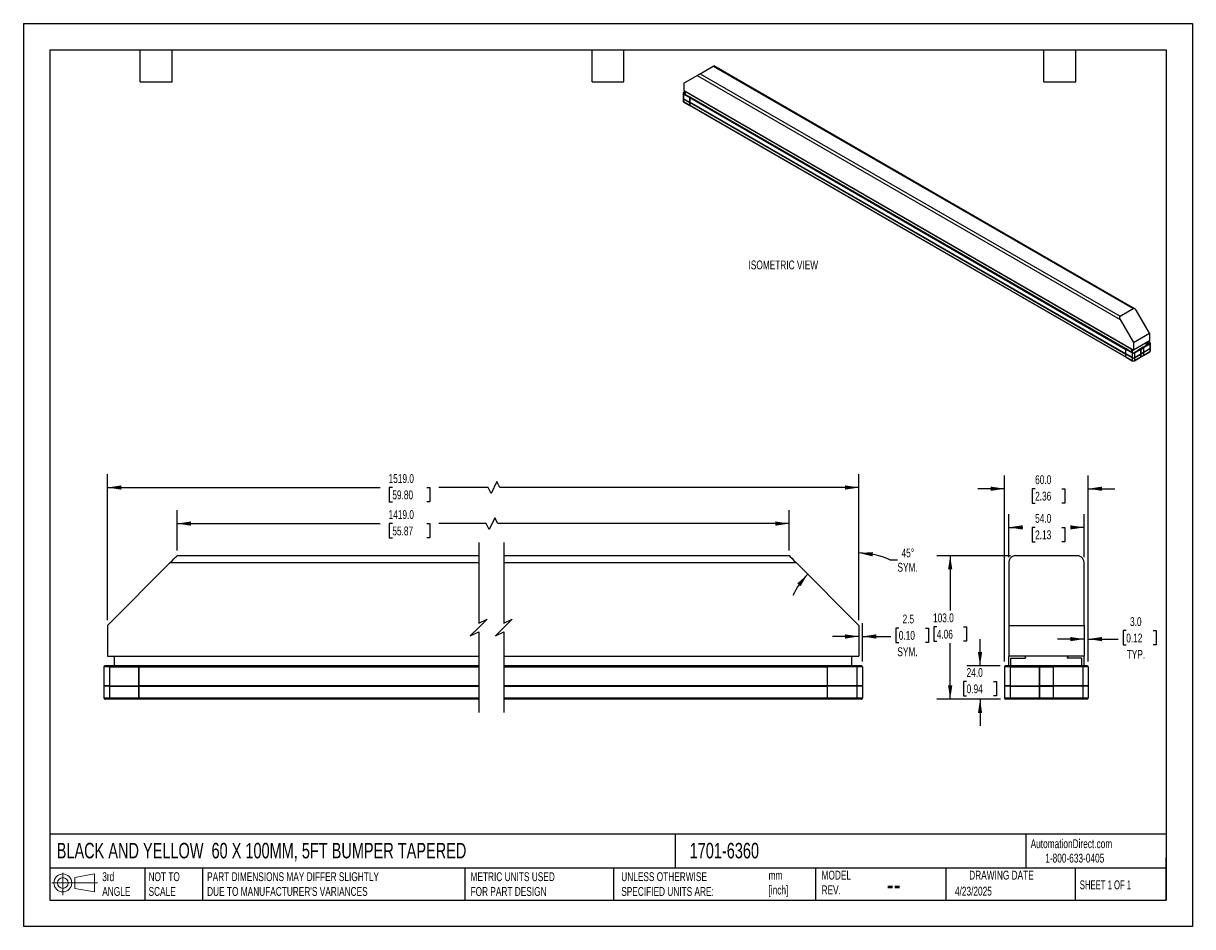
# Model space of a CAD drawing. Header units: millimetres. Extents: x 0 to 838, y 0 to 648.
import ezdxf

# ---------------------------------------------------------------- set-up
doc = ezdxf.new("R2010")
doc.units = ezdxf.units.MM
doc.header["$LTSCALE"] = 3
doc.layers.add('DIMENSIONS', color=140, linetype='Continuous', lineweight=25)
doc.layers.add('TEXT', color=140, linetype='Continuous', lineweight=25)
doc.styles.add('SLDTEXTSTYLE0', font='TXT', dxfattribs={"width": 0.7})
doc.styles.add('SLDTEXTSTYLE1', font='TXT', dxfattribs={"width": 0.65})
doc.dimstyles.new('SLDDIMSTYLE0', dxfattribs={"dimtxt": 6.474023, "dimasz": 9.906, "dimexe": 0, "dimexo": 0.0625, "dimgap": 1.618506, "dimtad": 0, "dimtih": 1, "dimtoh": 1, "dimdec": 1, "dimrnd": 1e-09, "dimzin": 12, "dimdsep": 46, "dimtxsty": 'SLDTEXTSTYLE0', "dimsah": 1, "dimcen": 0.09, "dimadec": 0, "dimazin": 3, "dimtfac": 1, "dimtdec": 1, "dimtmove": 0, "dimatfit": 0, "dimfxl": 0, "dimfrac": 2, "dimtolj": 1, "dimtzin": 12, "dimarcsym": 0})
doc.dimstyles.new('SLDDIMSTYLE1', dxfattribs={"dimtxt": 6.474023, "dimasz": 9.906, "dimexe": 0, "dimexo": 0.0625, "dimgap": 1.618506, "dimtad": 0, "dimtih": 1, "dimtoh": 1, "dimdec": 4, "dimlfac": 3, "dimzin": 12, "dimdsep": 46, "dimtxsty": 'SLDTEXTSTYLE0', "dimsah": 1, "dimcen": 0.09, "dimadec": 0, "dimazin": 3, "dimtfac": 1, "dimtdec": 0, "dimtofl": 0, "dimtmove": 0, "dimatfit": 3, "dimfxl": 0, "dimfrac": 2, "dimtolj": 1, "dimtzin": 12, "dimarcsym": 0})
doc.dimstyles.new('SLDDIMSTYLE2', dxfattribs={"dimtxt": 6.474023, "dimasz": 9.906, "dimexe": 0, "dimexo": 0.0625, "dimgap": 1.618506, "dimtad": 0, "dimtih": 1, "dimtoh": 1, "dimdec": 1, "dimrnd": 1e-09, "dimzin": 4, "dimdsep": 46, "dimtxsty": 'SLDTEXTSTYLE0', "dimsah": 1, "dimcen": 0.09, "dimadec": 0, "dimazin": 1, "dimtfac": 1, "dimtdec": 1, "dimtofl": 0, "dimtmove": 0, "dimatfit": 3, "dimfxl": 0, "dimfrac": 2, "dimtolj": 1, "dimtzin": 12, "dimarcsym": 0})
doc.dimstyles.new('SLDDIMSTYLE3', dxfattribs={"dimtxt": 6.474023, "dimasz": 9.906, "dimexe": 0, "dimexo": 0.0625, "dimgap": 1.618506, "dimtad": 0, "dimtih": 1, "dimtoh": 1, "dimdec": 1, "dimrnd": 1e-09, "dimzin": 4, "dimdsep": 46, "dimtxsty": 'SLDTEXTSTYLE0', "dimsah": 1, "dimcen": 0.09, "dimadec": 0, "dimazin": 1, "dimtfac": 1, "dimtdec": 1, "dimtmove": 0, "dimatfit": 0, "dimfxl": 0, "dimfrac": 2, "dimtolj": 1, "dimtzin": 12, "dimarcsym": 0})

# ---------------------------------------------------------------- blocks, each defined once
blk = doc.blocks.new('Block11')
at = {"color": 7, "linetype": 'Continuous', "lineweight": 18}
for p, q in [((0, 8.65), (32.62, 8.65)), ((7.77, 15.93), (7.77, 0)), ((16.44, 12.5), (30.53, 15.1)), ((16.44, 4.79), (16.44, 12.5)), ((30.53, 15.1), (30.53, 2.19)), ((16.44, 4.79), (30.53, 2.19))]:
    blk.add_line(p, q, dxfattribs=at)
for radius in [6.45, 3.86]:
    blk.add_circle((7.77, 8.65), radius, dxfattribs=at)
blk = doc.blocks.new('Block12')
at = {"color": 7, "linetype": 'Continuous'}
blk.add_blockref('Block11', (0, 0), dxfattribs=at)
blk = doc.blocks.new('_D')
at = {"layer": 'DIMENSIONS'}
for p, q in [((601.51, 190.07), (601.51, 217.59)), ((627.56, 214.12), (625.39, 214.12)), ((625.39, 214.12), (625.39, 203.83)), ((646.8, 214.12), (648.97, 214.12)), ((648.97, 214.12), (648.97, 203.83)), ((599.01, 208.07), (579.96, 208.07)), ((601.51, 208.07), (621.76, 208.07)), ((625.39, 203.83), (627.56, 203.83)), ((648.97, 203.83), (646.8, 203.83))]:
    blk.add_line(p, q, dxfattribs=at)
for points in [[(599.01, 208.07), (589.1, 209.59), (589.1, 206.54)], [(601.51, 208.07), (611.42, 206.54), (611.42, 209.59)]]:
    blk.add_solid(points, dxfattribs=at)
at = {"layer": 'DIMENSIONS', "char_height": 6.35, "attachment_point": 1, "style": 'SLDTEXTSTYLE0'}
for s, insert in [('2.5', (630.26, 223.76)), ('0.10', (627.56, 212.02)), ('SYM.', (626.57, 200.28))]:
    blk.add_mtext(s, dxfattribs=dict(at, insert=insert))
blk = doc.blocks.new('_D_1')
at = {"layer": 'DIMENSIONS'}
for p, q in [((599.01, 219.82), (599.01, 277.47)), ((621.23, 262.95), (626.64, 262.95))]:
    blk.add_line(p, q, dxfattribs=at)
for start, end in [(64.66496, 90), (135, 155.72116)]:
    blk.add_arc((599.01, 216.01), 51.93, start, end, dxfattribs=at)
for points in [[(599.01, 267.94), (608.73, 265.49), (609.02, 268.53)], [(562.29, 252.73), (554.8, 246.07), (557.15, 244.13)]]:
    blk.add_solid(points, dxfattribs=at)
at = {"layer": 'DIMENSIONS', "char_height": 6.35, "attachment_point": 1, "style": 'SLDTEXTSTYLE0'}
for s, insert in [('45°', (629.57, 271.13)), ('SYM.', (626.64, 260.84))]:
    blk.add_mtext(s, dxfattribs=dict(at, insert=insert))
blk = doc.blocks.new('_D_2')
at = {"layer": 'DIMENSIONS'}
for p, q in [((110.26, 269.82), (110.26, 298.54)), ((549.01, 269.82), (549.01, 298.54)), ((110.26, 289.01), (255.73, 289.01)), ((264.5, 289.01), (262.33, 289.01)), ((262.33, 289.01), (262.33, 278.72)), ((289.13, 289.01), (291.3, 289.01)), ((291.3, 289.01), (291.3, 278.72)), ((331.69, 289.01), (297.9, 289.01)), ((333.8, 284.78), (331.69, 289.01)), ((338.04, 293.25), (333.8, 284.78)), ((340.15, 289.01), (338.04, 293.25)), ((549.01, 289.01), (340.15, 289.01)), ((262.33, 278.72), (264.5, 278.72)), ((291.3, 278.72), (289.13, 278.72))]:
    blk.add_line(p, q, dxfattribs=at)
for points in [[(110.26, 289.01), (120.16, 287.49), (120.16, 290.54)], [(549.01, 289.01), (539.1, 290.54), (539.1, 287.49)]]:
    blk.add_solid(points, dxfattribs=at)
at = {"layer": 'DIMENSIONS', "char_height": 6.35, "attachment_point": 1, "style": 'SLDTEXTSTYLE0'}
for s, insert in [('1419.0', (261.81, 298.65)), ('55.87', (264.5, 286.91))]:
    blk.add_mtext(s, dxfattribs=dict(at, insert=insert))
blk = doc.blocks.new('_D_3')
at = {"layer": 'DIMENSIONS'}
for p, q in [((60.26, 219.82), (60.26, 324.39)), ((339.48, 319.1), (335.24, 310.64)), ((341.59, 314.87), (339.48, 319.1)), ((599.01, 219.82), (599.01, 324.39)), ((60.26, 314.87), (255.73, 314.87)), ((264.5, 314.87), (262.33, 314.87)), ((262.33, 314.87), (262.33, 304.58)), ((289.13, 314.87), (291.3, 314.87)), ((291.3, 314.87), (291.3, 304.58)), ((333.13, 314.87), (297.9, 314.87)), ((335.24, 310.64), (333.13, 314.87)), ((599.01, 314.87), (341.59, 314.87)), ((262.33, 304.58), (264.5, 304.58)), ((291.3, 304.58), (289.13, 304.58))]:
    blk.add_line(p, q, dxfattribs=at)
for points in [[(60.26, 314.87), (70.16, 313.35), (70.16, 316.39)], [(599.01, 314.87), (589.1, 316.39), (589.1, 313.35)]]:
    blk.add_solid(points, dxfattribs=at)
at = {"layer": 'DIMENSIONS', "char_height": 6.35, "attachment_point": 1, "style": 'SLDTEXTSTYLE0'}
for s, insert in [('1519.0', (261.81, 324.5)), ('59.80', (264.5, 312.77))]:
    blk.add_mtext(s, dxfattribs=dict(at, insert=insert))
blk = doc.blocks.new('_D_4')
at = {"layer": 'DIMENSIONS'}
for p, q in [((706.39, 264.82), (706.39, 295.8)), ((760.39, 264.82), (760.39, 295.8)), ((706.39, 286.28), (716.54, 286.28)), ((725.31, 286.28), (723.14, 286.28)), ((723.14, 286.28), (723.14, 275.99)), ((744.55, 286.28), (746.72, 286.28)), ((746.72, 286.28), (746.72, 275.99)), ((760.39, 286.28), (753.32, 286.28)), ((723.14, 275.99), (725.31, 275.99)), ((746.72, 275.99), (744.55, 275.99))]:
    blk.add_line(p, q, dxfattribs=at)
for points in [[(706.39, 286.28), (716.3, 284.75), (716.3, 287.8)], [(760.39, 286.28), (750.49, 287.8), (750.49, 284.75)]]:
    blk.add_solid(points, dxfattribs=at)
at = {"layer": 'DIMENSIONS', "char_height": 6.35, "attachment_point": 1, "style": 'SLDTEXTSTYLE0'}
for s, insert in [('54.0', (725.31, 295.91)), ('2.13', (725.31, 284.17))]:
    blk.add_mtext(s, dxfattribs=dict(at, insert=insert))
blk = doc.blocks.new('_D_5')
at = {"layer": 'DIMENSIONS'}
for p, q in [((703.39, 190.07), (703.39, 323.54)), ((763.39, 190.07), (763.39, 323.54)), ((703.39, 314.01), (684.34, 314.01)), ((725.31, 314.01), (723.14, 314.01)), ((723.14, 314.01), (723.14, 303.73)), ((744.55, 314.01), (746.72, 314.01)), ((746.72, 314.01), (746.72, 303.73)), ((763.39, 314.01), (782.44, 314.01)), ((723.14, 303.73), (725.31, 303.73)), ((746.72, 303.73), (744.55, 303.73))]:
    blk.add_line(p, q, dxfattribs=at)
for points in [[(703.39, 314.01), (693.49, 315.54), (693.49, 312.49)], [(763.39, 314.01), (773.3, 312.49), (773.3, 315.54)]]:
    blk.add_solid(points, dxfattribs=at)
at = {"layer": 'DIMENSIONS', "char_height": 6.35, "attachment_point": 1, "style": 'SLDTEXTSTYLE0'}
for s, insert in [('60.0', (725.31, 323.65)), ('2.36', (725.31, 311.91))]:
    blk.add_mtext(s, dxfattribs=dict(at, insert=insert))
blk = doc.blocks.new('_D_6')
at = {"layer": 'DIMENSIONS'}
for p, q in [((763.39, 190.07), (763.39, 215.72)), ((790.65, 212.25), (788.47, 212.25)), ((788.47, 212.25), (788.47, 201.96)), ((809.89, 212.25), (812.06, 212.25)), ((812.06, 212.25), (812.06, 201.96)), ((760.39, 206.2), (741.34, 206.2)), ((763.39, 206.2), (784.85, 206.2)), ((788.47, 201.96), (790.65, 201.96)), ((812.06, 201.96), (809.89, 201.96))]:
    blk.add_line(p, q, dxfattribs=at)
for points in [[(760.39, 206.2), (750.49, 207.72), (750.49, 204.67)], [(763.39, 206.2), (773.3, 204.67), (773.3, 207.72)]]:
    blk.add_solid(points, dxfattribs=at)
at = {"layer": 'DIMENSIONS', "char_height": 6.35, "attachment_point": 1, "style": 'SLDTEXTSTYLE0'}
for s, insert in [('3.0', (793.34, 221.89)), ('0.12', (790.65, 210.15)), ('TYP.', (790.96, 198.41))]:
    blk.add_mtext(s, dxfattribs=dict(at, insert=insert))
blk = doc.blocks.new('_D_7')
at = {"layer": 'DIMENSIONS'}
for p, q in [((685.82, 187.01), (685.82, 206.06)), ((700.33, 187.01), (676.3, 187.01)), ((676.2, 175.78), (674.03, 175.78)), ((674.03, 175.78), (674.03, 165.5)), ((695.44, 175.78), (697.61, 175.78)), ((697.61, 175.78), (697.61, 165.5)), ((674.03, 165.5), (676.2, 165.5)), ((700.58, 163.01), (676.3, 163.01)), ((685.82, 163.01), (685.82, 143.96)), ((697.61, 165.5), (695.44, 165.5))]:
    blk.add_line(p, q, dxfattribs=at)
for points in [[(685.82, 187.01), (687.34, 196.92), (684.3, 196.92)], [(685.82, 163.01), (684.3, 153.11), (687.34, 153.11)]]:
    blk.add_solid(points, dxfattribs=at)
at = {"layer": 'DIMENSIONS', "char_height": 6.35, "attachment_point": 1, "style": 'SLDTEXTSTYLE0'}
for s, insert in [('24.0', (676.2, 185.42)), ('0.94', (676.2, 173.68))]:
    blk.add_mtext(s, dxfattribs=dict(at, insert=insert))
blk = doc.blocks.new('_D_8')
at = {"layer": 'DIMENSIONS'}
for p, q in [((707.58, 266.01), (654.89, 266.01)), ((664.42, 266.01), (664.42, 226.72)), ((654.8, 214.98), (652.63, 214.98)), ((652.63, 214.98), (652.63, 204.69)), ((674.04, 214.98), (676.21, 214.98)), ((676.21, 214.98), (676.21, 204.69)), ((652.63, 204.69), (654.8, 204.69)), ((664.42, 163.01), (664.42, 203.25)), ((676.21, 204.69), (674.04, 204.69)), ((700.58, 163.01), (654.89, 163.01))]:
    blk.add_line(p, q, dxfattribs=at)
for points in [[(664.42, 266.01), (662.89, 256.11), (665.94, 256.11)], [(664.42, 163.01), (665.94, 172.92), (662.89, 172.92)]]:
    blk.add_solid(points, dxfattribs=at)
at = {"layer": 'DIMENSIONS', "char_height": 6.35, "attachment_point": 1, "style": 'SLDTEXTSTYLE0'}
for s, insert in [('103.0', (652.11, 224.62)), ('4.06', (654.8, 212.88))]:
    blk.add_mtext(s, dxfattribs=dict(at, insert=insert))

msp = doc.modelspace()

# ---------------------------------------------------------------- linework, layer by layer
at = {"color": 7, "linetype": 'Continuous'}
for p, q in [((0.007411, 647.708022), (0.007411, 0.008022)), ((0.007411, 647.708022), (838.207411, 647.708022)), ((838.207411, 647.708022), (838.207411, 0.008022)), ((838.207411, 0.008022), (0.007411, 0.008022))]:
    msp.add_line(p, q, dxfattribs=at)
for p, q in [((485.244882, 611.608026), (494.578692, 616.996319)), ((494.578692, 616.996319), (795.594048, 443.223853)), ((796.661917, 443.114578), (495.009842, 617.254614)), ((473.57762, 604.870669), (483.123562, 610.383215)), ((473.57762, 604.870669), (473.57762, 599.481499)), ((483.123562, 610.383215), (786.260239, 435.386136)), ((485.244882, 611.608026), (786.260239, 437.835559)), ((472.90795, 597.521811), (472.90795, 594.202573)), ((473.259422, 597.031966), (477.714195, 594.460281)), ((473.259422, 597.031966), (473.259422, 593.712728)), ((474.625661, 598.876478), (473.30603, 598.114671)), ((473.513981, 598.01168), (474.638281, 598.660724)), ((473.513981, 597.325897), (473.513981, 598.01168)), ((473.513981, 597.325897), (476.059565, 595.856363)), ((473.57762, 599.481499), (795.806181, 413.462911)), ((794.74552, 414.026225), (474.638281, 598.820201)), ((474.638281, 596.676853), (474.638281, 598.820201)), ((477.985785, 594.746988), (476.076597, 595.849139)), ((472.90795, 594.104588), (472.90795, 592.071401)), ((473.259422, 593.712728), (477.714195, 591.141042)), ((473.301849, 593.688228), (473.259422, 593.712728)), ((473.259422, 593.614743), (473.301849, 593.688228)), ((473.259422, 593.614743), (477.714195, 591.043057)), ((473.259422, 593.614743), (473.259422, 591.581556)), ((473.259422, 591.581556), (477.714195, 589.009871)), ((473.301849, 593.688228), (477.756621, 591.116542)), ((473.321567, 591.444203), (477.776339, 588.872517)), ((477.714195, 594.460281), (477.714195, 591.141042)), ((477.714195, 594.460281), (790.396814, 413.952447)), ((477.714195, 591.141042), (477.714195, 594.460281)), ((477.756621, 591.116542), (477.714195, 591.141042)), ((790.396814, 410.633209), (477.714195, 591.141042)), ((477.714195, 591.141042), (477.756621, 591.116542)), ((477.714195, 591.043057), (477.756621, 591.116542)), ((477.756621, 591.116542), (477.714195, 591.043057)), ((477.714195, 591.043057), (477.714195, 589.009871)), ((477.714195, 591.043057), (790.396814, 410.535224)), ((477.714195, 589.009871), (477.714195, 591.043057)), ((477.714195, 589.009871), (790.396814, 408.502037)), ((477.756621, 591.116542), (790.43924, 410.608709)), ((477.776339, 588.872517), (790.458958, 408.364684)), ((790.668404, 414.239154), (477.985785, 594.746988)), ((786.260239, 437.835559), (795.594048, 443.223853)), ((807.26131, 425.464986), (797.715369, 441.999042)), ((786.260239, 435.386136), (795.806181, 418.85208)), ((795.806181, 418.85208), (807.26131, 425.464986)), ((807.26131, 420.075817), (795.806181, 413.462911)), ((805.882452, 417.246433), (805.882452, 419.279819)), ((806.20065, 417.393631), (806.20065, 419.463511)), ((807.32495, 418.728459), (806.20065, 419.377503)), ((807.5329, 418.83145), (806.319335, 419.532026)), ((807.26131, 425.464986), (807.26131, 420.075817)), ((794.851586, 411.380762), (790.396814, 413.952447)), ((790.396814, 410.633209), (790.396814, 413.952447)), ((790.396814, 410.633209), (790.396814, 413.952447)), ((792.577592, 413.137003), (790.668404, 414.239154)), ((795.106145, 411.674692), (792.56056, 413.144227)), ((794.74552, 411.882877), (794.74552, 414.026225)), ((794.851586, 411.380762), (794.851586, 408.061523)), ((795.063718, 411.699185), (795.063718, 413.842473)), ((795.806181, 418.85208), (795.806181, 413.462911)), ((796.294084, 411.674692), (798.839669, 413.144227)), ((796.548643, 411.380762), (801.003415, 413.952447)), ((796.548643, 411.380762), (796.548643, 408.061523)), ((800.731825, 414.239154), (798.822637, 413.137003)), ((802.853146, 415.463766), (800.731825, 414.239154)), ((800.960989, 410.608709), (803.082309, 411.833321)), ((801.003415, 413.952447), (803.124736, 415.177059)), ((801.003415, 413.952447), (801.003415, 410.633209)), ((801.003415, 410.633209), (801.003415, 413.952447)), ((803.124736, 411.857821), (801.003415, 410.633209)), ((801.003415, 410.535224), (803.124736, 411.759836)), ((804.762334, 416.565917), (802.853146, 415.463766)), ((803.062591, 409.589296), (807.517364, 412.160982)), ((807.537082, 414.405006), (803.082309, 411.833321)), ((803.082309, 411.833321), (803.124736, 411.857821)), ((803.082309, 411.833321), (803.124736, 411.857821)), ((803.124736, 411.759836), (803.082309, 411.833321)), ((803.124736, 411.759836), (803.082309, 411.833321)), ((807.579508, 417.748745), (803.124736, 415.177059)), ((803.124736, 411.857821), (803.124736, 415.177059)), ((803.124736, 411.857821), (803.124736, 415.177059)), ((807.579508, 414.429507), (803.124736, 411.857821)), ((807.579508, 414.331522), (803.124736, 411.759836)), ((803.124736, 409.726649), (807.579508, 412.298335)), ((803.124736, 409.726649), (803.124736, 411.759836)), ((803.124736, 409.726649), (803.124736, 411.759836)), ((805.8292, 417.179198), (804.036438, 418.214137)), ((804.121298, 418.263126), (805.882452, 417.246433)), ((807.32495, 418.042676), (804.779366, 416.573141)), ((807.32495, 418.042676), (807.32495, 418.728459)), ((807.537082, 414.405006), (807.579508, 414.429507)), ((807.579508, 414.331522), (807.537082, 414.405006)), ((807.579508, 417.748745), (807.579508, 414.429507)), ((807.579508, 414.331522), (807.579508, 412.298335)), ((807.93098, 414.919351), (807.93098, 418.23859)), ((807.93098, 412.78818), (807.93098, 414.821367)), ((794.851586, 408.061523), (790.396814, 410.633209)), ((790.43924, 410.608709), (790.396814, 410.633209)), ((790.43924, 410.608709), (790.396814, 410.633209)), ((790.396814, 410.535224), (790.43924, 410.608709)), ((790.396814, 410.535224), (790.43924, 410.608709)), ((794.851586, 407.963538), (790.396814, 410.535224)), ((790.396814, 408.502037), (790.396814, 410.535224)), ((790.396814, 408.502037), (790.396814, 410.535224)), ((790.396814, 408.502037), (794.851586, 405.930352)), ((794.894013, 408.037023), (790.43924, 410.608709)), ((790.458958, 408.364684), (794.913731, 405.792998)), ((794.894013, 408.037023), (794.851586, 408.061523)), ((794.851586, 407.963538), (794.894013, 408.037023)), ((794.851586, 407.963538), (794.851586, 405.930352)), ((796.486498, 405.792998), (800.941271, 408.364684)), ((796.506216, 408.037023), (800.960989, 410.608709)), ((796.506216, 408.037023), (796.548643, 408.061523)), ((796.548643, 407.963538), (796.506216, 408.037023)), ((796.548643, 408.061523), (801.003415, 410.633209)), ((796.548643, 407.963538), (801.003415, 410.535224)), ((796.548643, 405.930352), (801.003415, 408.502037)), ((796.548643, 407.963538), (796.548643, 405.930352)), ((800.941271, 408.364684), (803.062591, 409.589296)), ((800.960989, 410.608709), (801.003415, 410.633209)), ((801.003415, 410.633209), (800.960989, 410.608709)), ((801.003415, 410.535224), (800.960989, 410.608709)), ((800.960989, 410.608709), (801.003415, 410.535224)), ((801.003415, 410.535224), (801.003415, 408.502037)), ((801.003415, 408.502037), (801.003415, 410.535224)), ((801.003415, 408.502037), (803.124736, 409.726649)), ((60.255305, 216.014901), (105.255322, 261.014902)), ((105.255322, 261.014902), (326.411025, 261.014902)), ((110.255317, 266.014901), (326.411025, 266.014901)), ((344.411005, 266.014901), (549.010743, 266.014901)), ((344.411005, 261.014902), (554.010738, 261.014902)), ((554.010738, 261.014902), (599.010755, 216.014901)), ((706.392004, 261.014901), (706.392004, 216.014901)), ((711.392004, 266.014901), (755.392004, 266.014901)), ((760.392004, 216.014901), (760.392004, 261.014901)), ((60.255305, 216.014901), (60.255305, 194.014901)), ((599.010755, 216.014901), (599.010755, 194.014901)), ((706.392004, 216.014901), (760.392004, 216.014901)), ((706.392004, 216.014901), (706.392004, 194.014901)), ((760.392004, 216.014901), (760.392004, 194.014901)), ((60.255305, 194.014901), (326.411025, 194.014901)), ((65.25536, 193.814901), (65.25536, 194.014901)), ((65.25536, 187.014901), (65.25536, 193.814901)), ((326.411025, 193.814901), (65.25536, 193.814901)), ((344.411005, 194.014901), (599.010755, 194.014901)), ((594.0107, 193.814901), (344.411005, 193.814901)), ((594.0107, 194.014901), (594.0107, 193.814901)), ((594.0107, 187.014901), (594.0107, 193.814901)), ((760.392004, 194.014901), (706.392004, 194.014901)), ((706.392004, 187.014901), (706.392004, 193.814901)), ((718.392004, 193.014901), (718.392004, 192.714901)), ((748.392004, 193.014901), (748.392004, 192.714901)), ((760.392004, 187.014901), (760.392004, 193.814901)), ((61.755316, 186.264902), (57.755308, 186.264902)), ((57.755308, 186.264902), (57.755308, 172.714901)), ((61.755316, 187.014901), (58.505313, 187.014901)), ((82.755343, 187.014901), (61.755316, 187.014901)), ((61.755316, 186.264902), (61.755316, 187.014901)), ((61.755316, 186.264902), (61.755316, 172.714901)), ((61.755316, 186.264902), (82.755343, 186.264902)), ((326.411025, 187.014901), (82.755343, 187.014901)), ((82.755343, 187.014901), (82.755343, 186.264902)), ((82.755343, 186.264902), (82.755343, 187.014901)), ((82.755343, 186.264902), (82.755343, 172.714901)), ((82.755343, 186.264902), (326.411025, 186.264902)), ((82.755343, 172.714901), (82.755343, 186.264902)), ((576.510717, 187.014901), (344.411005, 187.014901)), ((344.411005, 186.264902), (576.510717, 186.264902)), ((597.510745, 187.014901), (576.510717, 187.014901)), ((576.510717, 186.264902), (576.510717, 187.014901)), ((576.510717, 187.014901), (576.510717, 186.264902)), ((576.510717, 172.714901), (576.510717, 186.264902)), ((597.510745, 186.264902), (576.510717, 186.264902)), ((576.510717, 172.714901), (576.510717, 186.264902)), ((600.760747, 187.014901), (597.510745, 187.014901)), ((597.510745, 186.264902), (597.510745, 187.014901)), ((597.510745, 186.264902), (597.510745, 172.714901)), ((601.510753, 186.264902), (597.510745, 186.264902)), ((601.510753, 186.264902), (601.510753, 172.714901)), ((707.392004, 186.264901), (703.392004, 186.264901)), ((703.392004, 186.264901), (703.392004, 172.714901)), ((707.392004, 187.014901), (704.142004, 187.014901)), ((728.392004, 187.014901), (707.392004, 187.014901)), ((707.392004, 186.264901), (707.392004, 187.014901)), ((707.392004, 186.264901), (728.392004, 186.264901)), ((707.392004, 186.264901), (707.392004, 172.714901)), ((707.892004, 187.014901), (707.892004, 192.314901)), ((708.092004, 192.514901), (718.192004, 192.514901)), ((738.392004, 187.014901), (728.392004, 187.014901)), ((728.392004, 187.014901), (728.392004, 186.264901)), ((728.392004, 186.264901), (728.392004, 187.014901)), ((728.392004, 186.264901), (728.392004, 172.714901)), ((728.392004, 186.264901), (738.392004, 186.264901)), ((728.392004, 172.714901), (728.392004, 186.264901)), ((759.392004, 187.014901), (738.392004, 187.014901)), ((738.392004, 186.264901), (738.392004, 187.014901)), ((738.392004, 187.014901), (738.392004, 186.264901)), ((759.392004, 186.264901), (738.392004, 186.264901)), ((738.392004, 172.714901), (738.392004, 186.264901)), ((738.392004, 172.714901), (738.392004, 186.264901)), ((758.692004, 192.514901), (748.592004, 192.514901)), ((758.892004, 187.014901), (758.892004, 192.314901)), ((762.642004, 187.014901), (759.392004, 187.014901)), ((759.392004, 186.264901), (759.392004, 187.014901)), ((759.392004, 186.264901), (759.392004, 172.714901)), ((763.392004, 186.264901), (759.392004, 186.264901)), ((763.392004, 186.264901), (763.392004, 172.714901)), ((57.955341, 172.514902), (57.755308, 172.714901)), ((61.755316, 172.714901), (57.755308, 172.714901)), ((57.755308, 172.314902), (57.955341, 172.514902)), ((61.755316, 172.314902), (57.755308, 172.314902)), ((57.755308, 172.314902), (57.755308, 164.014899)), ((61.755316, 172.514902), (57.955341, 172.514902)), ((61.755316, 172.514902), (61.755316, 172.714901)), ((61.755316, 172.714901), (82.755343, 172.714901)), ((61.755316, 172.314902), (61.755316, 172.514902)), ((61.755316, 172.514902), (82.755343, 172.514902)), ((61.755316, 172.314902), (61.755316, 164.014899)), ((61.755316, 172.314902), (82.755343, 172.314902)), ((82.755343, 172.514902), (82.755343, 172.714901)), ((326.411025, 172.714901), (82.755343, 172.714901)), ((82.755343, 172.714901), (82.755343, 172.514902)), ((82.755343, 172.314902), (82.755343, 172.514902)), ((82.755343, 172.514902), (326.411025, 172.514902)), ((82.755343, 172.514902), (82.755343, 172.314902)), ((82.755343, 172.314902), (82.755343, 164.014899)), ((82.755343, 172.314902), (326.411025, 172.314902)), ((82.755343, 164.014899), (82.755343, 172.314902)), ((576.510717, 172.714901), (344.411005, 172.714901)), ((344.411005, 172.514902), (576.510717, 172.514902)), ((344.411005, 172.314902), (576.510717, 172.314902)), ((597.510745, 172.714901), (576.510717, 172.714901)), ((576.510717, 172.514902), (576.510717, 172.714901)), ((576.510717, 172.514902), (576.510717, 172.714901)), ((576.510717, 172.314902), (576.510717, 172.514902)), ((597.510745, 172.514902), (576.510717, 172.514902)), ((576.510717, 172.314902), (576.510717, 172.514902)), ((597.510745, 172.314902), (576.510717, 172.314902)), ((576.510717, 164.014899), (576.510717, 172.314902)), ((576.510717, 164.014899), (576.510717, 172.314902)), ((597.510745, 172.514902), (597.510745, 172.714901)), ((601.510753, 172.714901), (597.510745, 172.714901)), ((597.510745, 172.314902), (597.510745, 172.514902)), ((601.310719, 172.514902), (597.510745, 172.514902)), ((597.510745, 172.314902), (597.510745, 164.014899)), ((601.510753, 172.314902), (597.510745, 172.314902)), ((601.310719, 172.514902), (601.510753, 172.714901)), ((601.510753, 172.314902), (601.310719, 172.514902)), ((601.510753, 172.314902), (601.510753, 164.014899)), ((703.592004, 172.514901), (703.392004, 172.714901)), ((707.392004, 172.714901), (703.392004, 172.714901)), ((703.392004, 172.314901), (703.592004, 172.514901)), ((703.392004, 172.314901), (703.392004, 164.014901)), ((707.392004, 172.314901), (703.392004, 172.314901)), ((707.392004, 172.514901), (703.592004, 172.514901)), ((707.392004, 172.714901), (728.392004, 172.714901)), ((707.392004, 172.514901), (707.392004, 172.714901)), ((707.392004, 172.314901), (707.392004, 172.514901)), ((707.392004, 172.514901), (728.392004, 172.514901)), ((707.392004, 172.314901), (707.392004, 164.014901)), ((707.392004, 172.314901), (728.392004, 172.314901)), ((728.392004, 172.514901), (728.392004, 172.714901)), ((738.392004, 172.714901), (728.392004, 172.714901)), ((728.392004, 172.714901), (728.392004, 172.514901)), ((728.392004, 172.314901), (728.392004, 172.514901)), ((728.392004, 172.514901), (738.392004, 172.514901)), ((728.392004, 172.514901), (728.392004, 172.314901)), ((728.392004, 172.314901), (728.392004, 164.014901)), ((728.392004, 172.314901), (738.392004, 172.314901)), ((728.392004, 164.014901), (728.392004, 172.314901)), ((738.392004, 172.514901), (738.392004, 172.714901)), ((759.392004, 172.714901), (738.392004, 172.714901)), ((738.392004, 172.514901), (738.392004, 172.714901)), ((738.392004, 172.314901), (738.392004, 172.514901)), ((759.392004, 172.514901), (738.392004, 172.514901)), ((738.392004, 172.314901), (738.392004, 172.514901)), ((759.392004, 172.314901), (738.392004, 172.314901)), ((738.392004, 164.014901), (738.392004, 172.314901)), ((738.392004, 164.014901), (738.392004, 172.314901)), ((759.392004, 172.514901), (759.392004, 172.714901)), ((763.392004, 172.714901), (759.392004, 172.714901)), ((759.392004, 172.314901), (759.392004, 172.514901)), ((763.192004, 172.514901), (759.392004, 172.514901)), ((763.392004, 172.314901), (759.392004, 172.314901)), ((759.392004, 172.314901), (759.392004, 164.014901)), ((763.192004, 172.514901), (763.392004, 172.714901)), ((763.392004, 172.314901), (763.192004, 172.514901)), ((763.392004, 172.314901), (763.392004, 164.014901)), ((57.755308, 164.014899), (61.755316, 164.014899)), ((61.755316, 163.014901), (58.755354, 163.014901)), ((61.755316, 163.014901), (61.755316, 164.014899)), ((61.755316, 164.014899), (82.755343, 164.014899)), ((82.755343, 163.014901), (61.755316, 163.014901)), ((82.755343, 164.014899), (82.755343, 163.014901)), ((82.755343, 164.014899), (326.411025, 164.014899)), ((82.755343, 163.014901), (82.755343, 164.014899)), ((326.411025, 163.014901), (82.755343, 163.014901)), ((344.411005, 164.014899), (576.510717, 164.014899)), ((576.510717, 163.014901), (344.411005, 163.014901)), ((576.510717, 163.014901), (576.510717, 164.014899)), ((576.510717, 164.014899), (597.510745, 164.014899)), ((576.510717, 164.014899), (576.510717, 163.014901)), ((597.510745, 163.014901), (576.510717, 163.014901)), ((597.510745, 163.014901), (597.510745, 164.014899)), ((597.510745, 164.014899), (601.510753, 164.014899)), ((600.510706, 163.014901), (597.510745, 163.014901)), ((703.392004, 164.014901), (707.392004, 164.014901)), ((707.392004, 163.014901), (704.392004, 163.014901)), ((707.392004, 164.014901), (728.392004, 164.014901)), ((707.392004, 163.014901), (707.392004, 164.014901)), ((728.392004, 163.014901), (707.392004, 163.014901)), ((728.392004, 164.014901), (728.392004, 163.014901)), ((728.392004, 164.014901), (738.392004, 164.014901)), ((728.392004, 163.014901), (728.392004, 164.014901)), ((738.392004, 163.014901), (728.392004, 163.014901)), ((738.392004, 163.014901), (738.392004, 164.014901)), ((738.392004, 164.014901), (759.392004, 164.014901)), ((738.392004, 164.014901), (738.392004, 163.014901)), ((759.392004, 163.014901), (738.392004, 163.014901)), ((759.392004, 163.014901), (759.392004, 164.014901)), ((759.392004, 164.014901), (763.392004, 164.014901)), ((762.392004, 163.014901), (759.392004, 163.014901))]:
    msp.add_line(p, q)
at = {"flags": 128}
for points in [[(473.259422, 597.031966), (473.265478, 597.085667), (473.283184, 597.142272), (473.311192, 597.197471), (473.34737, 597.247063), (473.388965, 597.287273), (473.432809, 597.31504), (473.475566, 597.32825), (473.513981, 597.325897)], [(473.30605, 598.114683), (473.311192, 598.117389), (473.34737, 598.125211), (473.388965, 598.117396), (473.432809, 598.094541), (473.475566, 598.058385), (473.513981, 598.01168)], [(476.076597, 595.849139), (476.073645, 595.850756), (476.059565, 595.856363)], [(477.985785, 594.746988), (477.934179, 594.757011), (477.873294, 594.735848), (477.812409, 594.686715), (477.760794, 594.617093), (477.726306, 594.537579), (477.714195, 594.460281)], [(477.714195, 594.460281), (477.726306, 594.537579), (477.760794, 594.617093), (477.812409, 594.686715), (477.873294, 594.735848), (477.934179, 594.757011), (477.985785, 594.746988)], [(790.396814, 413.952447), (790.408924, 414.029746), (790.443413, 414.109259), (790.495028, 414.178882), (790.555913, 414.228015), (790.616797, 414.249178), (790.668404, 414.239154)], [(790.668404, 414.239154), (790.616797, 414.249178), (790.555913, 414.228015), (790.495028, 414.178882), (790.443413, 414.109259), (790.408924, 414.029746), (790.396814, 413.952447)], [(794.851586, 411.380762), (794.857642, 411.434462), (794.875348, 411.491067), (794.903356, 411.546266), (794.939534, 411.595859), (794.981129, 411.636068), (795.024973, 411.663835), (795.06773, 411.677045), (795.106145, 411.674692)], [(796.548643, 411.380762), (796.542587, 411.434462), (796.524881, 411.491067), (796.496873, 411.546266), (796.460695, 411.595859), (796.4191, 411.636068), (796.375256, 411.663835), (796.332499, 411.677045), (796.294084, 411.674692)], [(800.731825, 414.239154), (800.783432, 414.249178), (800.844316, 414.228015), (800.905201, 414.178882), (800.956816, 414.109259), (800.991305, 414.029746), (801.003415, 413.952447)], [(801.003415, 413.952447), (800.991305, 414.029746), (800.956816, 414.109259), (800.905201, 414.178882), (800.844316, 414.228015), (800.783432, 414.249178), (800.731825, 414.239154)], [(803.124736, 415.177059), (803.112625, 415.254358), (803.078137, 415.333871), (803.026521, 415.403494), (802.965637, 415.452627), (802.904752, 415.47379), (802.853146, 415.463766)], [(802.853146, 415.463766), (802.904752, 415.47379), (802.965637, 415.452627), (803.026521, 415.403494), (803.078137, 415.333871), (803.112625, 415.254358), (803.124736, 415.177059)], [(804.779366, 416.573141), (804.765286, 416.567534), (804.762334, 416.565917)], [(807.53288, 418.831461), (807.527739, 418.834168), (807.491561, 418.841989), (807.449966, 418.834175), (807.406121, 418.81132), (807.363364, 418.775164), (807.32495, 418.728459)], [(807.579508, 417.748745), (807.573453, 417.802446), (807.555747, 417.85905), (807.527739, 417.91425), (807.491561, 417.963842), (807.449966, 418.004052), (807.406121, 418.031818), (807.363364, 418.045028), (807.32495, 418.042676)], [(105.255322, 261.014902), (106.624917, 262.384472), (107.97991, 263.739509), (109.124021, 264.883612), (109.765665, 265.525219), (110.139267, 265.898836), (110.255317, 266.014901)], [(549.010743, 266.014901), (549.201955, 265.823671), (549.818267, 265.207336), (550.843228, 264.182401), (552.392711, 262.632945), (554.010738, 261.014902)]]:
    msp.add_lwpolyline(points, dxfattribs=at)
for centre, radius, start, end in [((473.51131, 597.58502), 0.607713, 186.971519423, 245.513151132), ((473.644119, 597.668789), 0.366757, 110.783420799, 249.216579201), ((474.724798, 598.817245), 0.086568, 148.856272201, 178.043501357), ((473.508499, 594.26246), 0.603527, 185.694799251, 245.625341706), ((473.508499, 592.131289), 0.603527, 185.694799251, 245.625341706), ((473.470658, 594.133445), 0.560065, 177.939689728, 247.841963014), ((473.406423, 591.56533), 0.147893, 173.701152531, 234.986667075), ((477.856901, 588.991702), 0.143858, 172.744170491, 235.943649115), ((477.861196, 588.993645), 0.147893, 173.701148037, 234.98667157), ((792.539632, 413.071248), 0.07592, 46.006664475, 73.998712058), ((794.832038, 414.023269), 0.086568, 148.856272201, 178.043501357), ((795.700115, 413.018415), 1.844426, 242.609672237, 297.390327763), ((795.151222, 413.839227), 0.087564, 148.991689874, 177.875255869), ((795.700115, 412.82105), 1.291098, 242.609672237, 297.390327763), ((798.860597, 413.071248), 0.07592, 106.001287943, 133.993335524), ((805.794128, 417.249812), 0.088389, 327.089984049, 357.809143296), ((807.194811, 418.385567), 0.366757, 290.783420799, 69.216579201), ((807.432508, 412.282109), 0.147893, 305.013332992, 6.298847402), ((807.344436, 418.287326), 0.587647, 293.579628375, 356.274505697), ((807.330432, 414.979239), 0.603527, 294.374658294, 354.305200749), ((807.353416, 414.859832), 0.574656, 293.168661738, 1.049685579), ((807.330432, 412.848068), 0.603527, 294.374658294, 354.305200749), ((790.539519, 408.483868), 0.143858, 172.744170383, 235.943649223), ((790.543814, 408.485811), 0.147893, 173.701152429, 234.986667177), ((795.001791, 405.915572), 0.15093, 174.380289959, 234.294284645), ((795.700115, 409.699177), 1.844426, 242.609672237, 297.390327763), ((795.700115, 409.601192), 1.844426, 242.609672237, 297.390327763), ((795.700115, 407.568005), 1.844426, 242.609672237, 297.390327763), ((795.700115, 409.592794), 1.752205, 242.609672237, 297.390327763), ((796.398438, 405.915572), 0.15093, 305.706062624, 5.61967978), ((800.86071, 408.483868), 0.143858, 304.056350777, 7.255829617), ((800.856415, 408.485811), 0.147893, 305.013329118, 6.298851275), ((802.977735, 409.710423), 0.147893, 305.013332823, 6.298847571), ((802.98203, 409.70848), 0.143858, 304.056350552, 7.255829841), ((706.592004, 193.814901), 0.2, 90, 180), ((717.392004, 193.014901), 1, 0, 90), ((749.392004, 193.014901), 1, 90, 180), ((760.192004, 193.814901), 0.2, 0, 90), ((58.505371, 186.264838), 0.750063, 90.004424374, 179.99514874), ((600.760689, 186.264838), 0.750063, 0.00485126, 89.995575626), ((704.142004, 186.264901), 0.75, 90, 180), ((708.092004, 192.314901), 0.2, 90, 180), ((718.192004, 192.714901), 0.2, 270, 0), ((748.592004, 192.714901), 0.2, 180, 270), ((758.692004, 192.314901), 0.2, 0, 90), ((762.642004, 186.264901), 0.75, 0, 90), ((58.755315, 164.014908), 1.000007, 180.000516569, 270.002258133), ((600.510745, 164.014908), 1.000007, 269.997741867, 359.999483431), ((704.392004, 164.014901), 1, 180, 270), ((762.392004, 164.014901), 1, 270, 0)]:
    msp.add_arc(centre, radius, start, end)
for points, knots in [([(494.578692, 616.996319), (494.668822, 617.048349), (494.862972, 617.160426), (495.003731, 617.241661), (495.002878, 617.241147), (495.002505, 617.240922)], [0, 0, 0, 0, 0.3277225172, 0.7059527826, 1, 1, 1, 1]), ([(483.123562, 610.383215), (483.186062, 610.419307), (483.256455, 610.459956), (483.412085, 610.549824), (483.497329, 610.599047), (483.679583, 610.704284), (483.776577, 610.76029), (483.977139, 610.876094), (484.080669, 610.935872), (484.287775, 611.055451), (484.391306, 611.115227), (484.591867, 611.231023), (484.688862, 611.287023), (484.871115, 611.392245), (484.956359, 611.441459), (485.111989, 611.531307), (485.182382, 611.571945), (485.244882, 611.608026)], [0, 0, 0, 0, 0.125, 0.125, 0.25, 0.25, 0.375, 0.375, 0.5, 0.5, 0.625, 0.625, 0.75, 0.75, 0.875, 0.875, 1, 1, 1, 1]), ([(473.30603, 598.114671), (473.26107, 598.086162), (473.141327, 598.010234), (473.00168, 597.854086), (472.90952, 597.670017), (472.917899, 597.552398), (472.920994, 597.508959)], [0, 0, 0, 0, 0.1951137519, 0.5196460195, 0.8225935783, 1, 1, 1, 1]), ([(472.921256, 592.080576), (472.918068, 592.037963), (472.909005, 591.916817), (472.999001, 591.729868), (473.141247, 591.560634), (473.266635, 591.479671), (473.321567, 591.444203)], [0, 0, 0, 0, 0.16350100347, 0.46483187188, 0.7655501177, 1, 1, 1, 1]), ([(786.260239, 437.835559), (786.197739, 437.799479), (786.138458, 437.752426), (786.031433, 437.634519), (785.983724, 437.563636), (785.904849, 437.398735), (785.873722, 437.304711), (785.831734, 437.097372), (785.820899, 436.984084), (785.820899, 436.744944), (785.831734, 436.619146), (785.873722, 436.36332), (785.904849, 436.233352), (785.983724, 435.977369), (786.031433, 435.851393), (786.138458, 435.609898), (786.197739, 435.494389), (786.260239, 435.386136)], [0, 0, 0, 0, 0.125, 0.125, 0.25, 0.25, 0.375, 0.375, 0.5, 0.5, 0.625, 0.625, 0.75, 0.75, 0.875, 0.875, 1, 1, 1, 1]), ([(797.715369, 441.999042), (797.652869, 442.107295), (797.582475, 442.216389), (797.426846, 442.429825), (797.341601, 442.534132), (797.159348, 442.730436), (797.062354, 442.82238), (796.861792, 442.986663), (796.758262, 443.05895), (796.551155, 443.178529), (796.447625, 443.225795), (796.247064, 443.293114), (796.150069, 443.313175), (795.967816, 443.32733), (795.882572, 443.32146), (795.726942, 443.28774), (795.656548, 443.259933), (795.594048, 443.223853)], [0, 0, 0, 0, 0.125, 0.125, 0.25, 0.25, 0.375, 0.375, 0.5, 0.5, 0.625, 0.625, 0.75, 0.75, 0.875, 0.875, 1, 1, 1, 1]), ([(807.517364, 412.160982), (807.564556, 412.190997), (807.686822, 412.268761), (807.830044, 412.430823), (807.925297, 412.61799), (807.919652, 412.737235), (807.917675, 412.779005)], [0, 0, 0, 0, 0.2052958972, 0.5318909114, 0.8360282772, 1, 1, 1, 1]), ([(807.917937, 418.251442), (807.919928, 418.288031), (807.926031, 418.400217), (807.833411, 418.575263), (807.694436, 418.729136), (807.577675, 418.80309), (807.5329, 418.83145)], [0, 0, 0, 0, 0.1549563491, 0.4751148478, 0.7987210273, 1, 1, 1, 1]), ([(794.913731, 405.792998), (794.963319, 405.767129), (795.102475, 405.694533), (795.370763, 405.620218), (795.708817, 405.590118), (796.047791, 405.623434), (796.309009, 405.699346), (796.442965, 405.770028), (796.486498, 405.792998)], [0, 0, 0, 0, 0.1095681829, 0.3074721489, 0.5048722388, 0.7027749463, 0.9034066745, 1, 1, 1, 1]), ([(711.392004, 266.014901), (711.097376, 266.014901), (710.79173, 265.988709), (710.172647, 265.874146), (709.859273, 265.785675), (709.243788, 265.54201), (708.941802, 265.386759), (708.370108, 265.012998), (708.100548, 264.794513), (707.612392, 264.306357), (707.393907, 264.036797), (707.020145, 263.465103), (706.864895, 263.163117), (706.62123, 262.547632), (706.532758, 262.234258), (706.418195, 261.615175), (706.392004, 261.309529), (706.392004, 261.014901)], [0, 0, 0, 0, 0.125, 0.125, 0.25, 0.25, 0.375, 0.375, 0.5, 0.5, 0.625, 0.625, 0.75, 0.75, 0.875, 0.875, 1, 1, 1, 1]), ([(760.392004, 261.014901), (760.392004, 261.309529), (760.365812, 261.615175), (760.251249, 262.234258), (760.162778, 262.547632), (759.919113, 263.163117), (759.763862, 263.465103), (759.390101, 264.036797), (759.171615, 264.306357), (758.68346, 264.794513), (758.4139, 265.012998), (757.842205, 265.386759), (757.54022, 265.54201), (756.924735, 265.785675), (756.611361, 265.874146), (755.992277, 265.988709), (755.686632, 266.014901), (755.392004, 266.014901)], [0, 0, 0, 0, 0.125, 0.125, 0.25, 0.25, 0.375, 0.375, 0.5, 0.5, 0.625, 0.625, 0.75, 0.75, 0.875, 0.875, 1, 1, 1, 1])]:
    msp.add_open_spline(points, degree=3, knots=knots)
at = {"layer": 'DIMENSIONS', "color": 140}
for p, q in [((326.411012, 275.539901), (326.411012, 217.514901)), ((344.411012, 275.539901), (344.411012, 217.514901)), ((326.411012, 217.514901), (332.411012, 220.514901)), ((332.411012, 220.514901), (326.411012, 214.514901)), ((344.411012, 217.514901), (350.411012, 220.514901)), ((350.411012, 220.514901), (344.411012, 214.514901)), ((326.411012, 214.514901), (320.411012, 208.514901)), ((320.411012, 208.514901), (326.411012, 211.514901)), ((326.411012, 211.514901), (326.411012, 153.489901)), ((344.411012, 214.514901), (338.411012, 208.514901)), ((338.411012, 208.514901), (344.411012, 211.514901)), ((344.411012, 211.514901), (344.411012, 153.489901))]:
    msp.add_line(p, q, dxfattribs=at)
at = {"layer": 'TEXT'}
for p, q in [((19.05, 628.65), (819.15, 628.65)), ((19.05, 628.65), (19.05, 19.05)), ((83.82, 605.79), (83.82, 628.65)), ((106.68, 605.79), (106.68, 628.65)), ((407.67, 605.79), (407.67, 628.65)), ((430.53, 605.79), (430.53, 628.65)), ((731.52, 605.79), (731.52, 628.65)), ((754.38, 605.79), (754.38, 628.65)), ((819.15, 628.65), (819.15, 19.05)), ((83.82, 605.79), (106.68, 605.79)), ((407.67, 605.79), (430.53, 605.79)), ((731.52, 605.79), (754.38, 605.79)), ((819.15, 66.378323), (19.05, 66.378323)), ((467.276686, 66.378323), (467.276686, 41.91)), ((718.726132, 66.378323), (718.726132, 41.91)), ((819.15, 19.05), (819.15, 49.53)), ((819.15, 41.91), (19.05, 41.91)), ((87.134195, 41.91), (87.134195, 19.05)), ((128.512157, 41.91), (128.512157, 19.05)), ((316.452621, 41.91), (316.452621, 19.05)), ((422.993444, 41.91), (422.993444, 19.05)), ((567.902003, 41.91), (567.902003, 19.05)), ((661.396537, 41.91), (661.396537, 19.05)), ((754.046247, 41.91), (754.046247, 19.05)), ((19.05, 19.05), (819.15, 19.05))]:
    msp.add_line(p, q, dxfattribs=at)

# ---------------------------------------------------------------- block references
msp.add_blockref('Block12', (20.513816, 22.661566), dxfattribs=at)

# ---------------------------------------------------------------- texts
at = {"color": 179, "linetype": 'Continuous', "lineweight": 18, "char_height": 6.35, "attachment_point": 1, "style": 'SLDTEXTSTYLE0'}
for s, insert in [('AutomationDirect.com', (722.084876, 62.629594)), ('1-800-633-0405', (732.574739, 52.311071))]:
    msp.add_mtext(s, dxfattribs=dict(at, insert=insert))
at = {"layer": 'DIMENSIONS', "insert": (519.855978, 477.661414), "char_height": 6.35, "attachment_point": 1, "style": 'SLDTEXTSTYLE0'}
msp.add_mtext('ISOMETRIC VIEW', dxfattribs=at)
at = {"layer": 'TEXT'}
for s, insert, char_height, attachment_point, style in [('BLACK AND YELLOW  60 X 100MM, 5FT BUMPER TAPERED', (23.897203, 60.07033), 11.1125, 1, 'SLDTEXTSTYLE0'), ('1701-6360', (477.623166, 60.07033), 11.1125, 1, 'SLDTEXTSTYLE0'), ('3rd^JANGLE', (56.551292, 38.989713), 6.35, 1, 'SLDTEXTSTYLE0'), ('NOT TO^JSCALE', (89.720163, 38.989714), 6.35, 1, 'SLDTEXTSTYLE0'), ("PART DIMENSIONS MAY DIFFER SLIGHTLY ^JDUE TO MANUFACTURER'S VARIANCES", (131.737604, 38.989715), 6.35, 1, 'SLDTEXTSTYLE0'), ('METRIC UNITS USED ^JFOR PART DESIGN', (320.560816, 38.989715), 6.35, 1, 'SLDTEXTSTYLE0'), ('UNLESS OTHERWISE ^JSPECIFIED UNITS ARE:', (428.607386, 38.989716), 6.35, 1, 'SLDTEXTSTYLE0'), ('mm^J[inch]', (534.191437, 39.987432), 6.35, 1, 'SLDTEXTSTYLE0'), ('MODEL ^JREV.', (572.201022, 40.091982), 6.35, 1, 'SLDTEXTSTYLE0'), ('DRAWING DATE', (701.175926, 40.091982), 6.35, 2, 'SLDTEXTSTYLE0'), ('--', (618.893814, 38.202786), 15.875, 1, 'SLDTEXTSTYLE0'), ('4/23/2025', (667.838426, 28.610343), 6.35, 1, 'SLDTEXTSTYLE0'), ('SHEET 1 OF 1', (757.323857, 33.154471), 6.35, 1, 'SLDTEXTSTYLE1')]:
    msp.add_mtext(s, dxfattribs=dict(at, insert=insert, char_height=char_height, attachment_point=attachment_point, style=style))

# ---------------------------------------------------------------- dimensions: what is measured, and where the dimension line sits
at = {"layer": 'DIMENSIONS'}
for base, p1, p2, text, dimstyle, picture, middle in [((599.010728, 314.869373), (60.255332, 216.014901), (599.010728, 216.014901), '1519.0', 'SLDDIMSTYLE2', '_D_3', (276.815611, 314.869373)), ((549.010728, 289.013224), (110.255332, 266.014901), (549.010728, 266.014901), '1419.0', 'SLDDIMSTYLE2', '_D_2', (276.815611, 289.013224)), ((599.010728, 208.068021), (601.510728, 186.264901), (599.010728, 216.014901), '<>\\PSYM.', 'SLDDIMSTYLE0', '_D', (637.181367, 208.068021)), ((763.392004, 206.198136), (760.392004, 194.014901), (763.392004, 186.264901), '<>\\PTYP.', 'SLDDIMSTYLE3', '_D_6', (800.266826, 206.198136))]:
    dim = msp.add_linear_dim(base=base, p1=p1, p2=p2, text=text, dimstyle=dimstyle, dxfattribs=at)
    dim.commit()
    dim.dimension.update_dxf_attribs({"geometry": picture, "text_midpoint": middle, "dimtype": 160})
for base, p1, p2, dimstyle, picture, middle in [((763.392004, 314.014901), (703.392004, 186.264901), (763.392004, 186.264901), 'SLDDIMSTYLE3', '_D_5', (734.928091, 314.014901)), ((760.392004, 286.277437), (706.392004, 261.014901), (760.392004, 261.014901), 'SLDDIMSTYLE2', '_D_4', (734.928091, 286.277437))]:
    dim = msp.add_linear_dim(base=base, p1=p1, p2=p2, dimstyle=dimstyle, dxfattribs=at)
    dim.commit()
    dim.dimension.update_dxf_attribs({"geometry": picture, "text_midpoint": middle, "dimtype": 160})
dim = msp.add_angular_dim_2l(base=(610.398057, 266.678363), line1=((599.010728, 194.014901), (599.010728, 216.014901)), line2=((549.010728, 266.014901), (599.010728, 216.014901)), text='<>\\PSYM.', dimstyle='SLDDIMSTYLE1', dxfattribs=at)
dim.commit()
dim.dimension.update_dxf_attribs({"geometry": '_D_1', "text_midpoint": (621.231028, 262.948001), "dimtype": 162})
for base, p1, p2, dimstyle, picture, middle in [((664.418599, 266.014901), (704.392004, 163.014901), (711.392004, 266.014901), 'SLDDIMSTYLE2', '_D_8', (664.418599, 214.98434)), ((685.82089, 163.014901), (704.142004, 187.014901), (704.392004, 163.014901), 'SLDDIMSTYLE3', '_D_7', (685.82089, 175.784354))]:
    dim = msp.add_linear_dim(base=base, p1=p1, p2=p2, angle=90, dimstyle=dimstyle, dxfattribs=at)
    dim.commit()
    dim.dimension.update_dxf_attribs({"geometry": picture, "text_midpoint": middle, "dimtype": 160})

doc.saveas('drawing.dxf')
